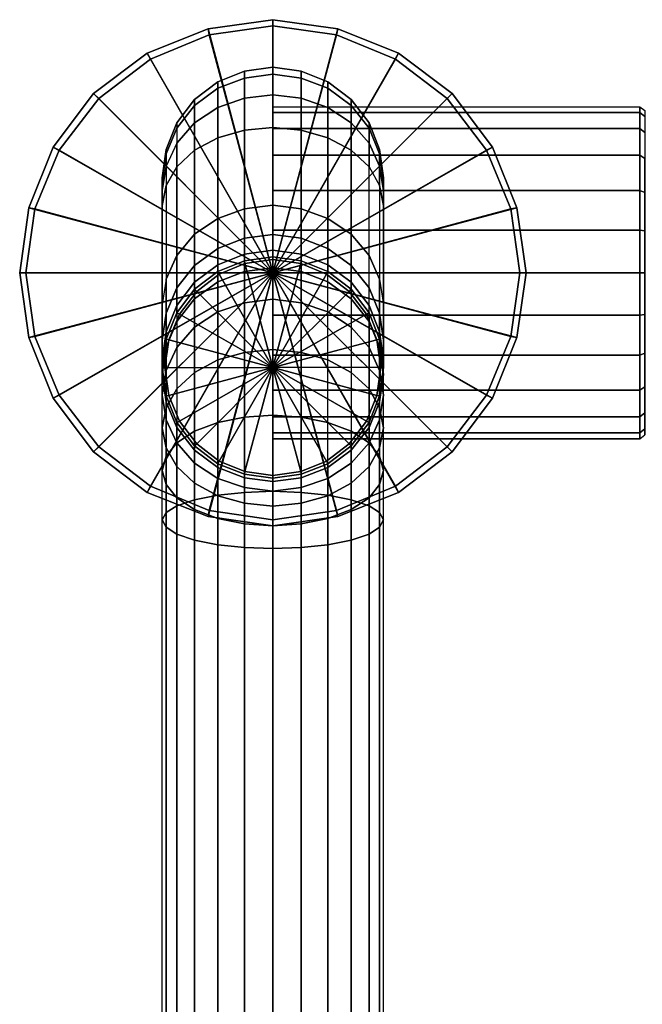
# Model space of a CAD drawing. Extents: x -6931 to -6797, y 14345 to 14594.
# Tile 2 of 3: x -6931 to -6852, y 14469 to 14594. Entities that reach past the tile are written whole.
import ezdxf

# ---------------------------------------------------------------- set-up
doc = ezdxf.new("R2010")
doc.units = 0
doc.header["$LTSCALE"] = 3
doc.layers.get('0').update_dxf_attribs({"linetype": 'CONTINUOUS'})
doc.layers.add('72IMOSXD01_IM_CONNECTOR', color=9, linetype='CONTINUOUS')

# ---------------------------------------------------------------- blocks, each defined once
blk = doc.blocks.new('axor_39852')
at = {"color": 252}
mesh = blk.add_polyface(dxfattribs=at)
corners = [(0, 0), (-8.192, 30.848), (0, 32), (-15.872, 27.776), (-22.656, 22.656), (-8.192, 30.848, 9.4), (0, 32, 9.4), (-15.872, 27.776, 9.4), (-22.656, 22.656, 9.4), (-27.776, 15.872), (-27.776, 15.872, 9.4), (-30.848, 8.192), (-30.848, 8.192, 9.4), (-8.064, 30.08, 10), (0, 31.232, 10), (-15.488, 27.008, 10), (-22.016, 22.016, 10), (-27.008, 15.488, 10), (0, 0, 10), (-12.152, 13.395, 94.3954), (-12.152, 16.406, 90.472), (-13.496, 13.496, 88.792), (-13.496, 11.02, 92.0196), (-9.912, 15.494, 96.4941), (-9.912, 18.976, 91.956), (-6.944, 17.078, 98.078), (-6.944, 20.916, 93.076), (-3.584, 18.028, 99.0284), (-3.584, 22.08, 93.748), (-14, 12, 81), (-14, 12, 10), (-13.496, 15.584, 10), (-13.496, 15.584, 81), (-12.152, 18.944, 10), (-12.152, 18.944, 81), (-9.912, 21.912, 10), (-9.912, 21.912, 81), (-6.944, 24.152, 81), (-6.944, 24.152, 10), (-3.584, 25.496, 81), (-3.584, 25.496, 10), (-14, 11.591, 84.1058), (-13.496, 15.053, 85.0334), (-12.152, 18.298, 85.9031), (-9.912, 21.165, 86.6712), (-6.944, 23.329, 87.251), (-3.584, 24.627, 87.5988), (-14, 10.392, 87), (-3.584, 8.072, 113.58), (-6.944, 6.866, 112.986)]
mesh.append_faces([[corners[k] for k in face] for face in [(0, 0, 1, 2), (0, 0, 3, 1), (0, 0, 4, 3), (2, 1, 5, 6), (1, 3, 7, 5), (3, 4, 8, 7), (4, 9, 10, 8), (9, 11, 12, 10), (6, 5, 13, 14), (5, 7, 15, 13), (7, 8, 16, 15), (8, 10, 17, 16), (14, 13, 18), (13, 15, 18), (15, 16, 18), (16, 17, 18), (19, 20, 21, 22), (23, 24, 20, 19), (25, 26, 24, 23), (27, 28, 26, 25), (29, 30, 31, 32), (32, 31, 33, 34), (34, 33, 35, 36), (37, 38, 35, 36), (39, 40, 38, 37), (41, 29, 32, 42), (42, 32, 34, 43), (44, 36, 34, 43), (45, 37, 36, 44), (46, 39, 37, 45), (47, 41, 42, 21), (21, 42, 43, 20), (24, 44, 43, 20), (26, 45, 44, 24), (28, 46, 45, 26), (48, 27, 25, 49)]])
mesh = blk.add_polyface(dxfattribs=at)
corners = [(0, 0), (8.192, 30.848), (0, 32), (15.872, 27.776), (22.656, 22.656), (8.192, 30.848, 9.4), (0, 32, 9.4), (8.064, 30.08, 10), (0, 31.232, 10), (0, 0, 10), (15.488, 27.008, 10), (0, 18.385, 99.3848), (0, 22.517, 94), (-3.584, 22.08, 93.748), (-3.584, 18.028, 99.0284), (0, 17.396, 100.323), (0, 21.033, 96.284), (0, 0, 81), (0, 23.751, 91.5771), (0, 25.431, 86.4079), (0, 26, 81.0024), (0, 25.432, 75.5968), (0, 23.753, 70.4273), (0, 21.036, 65.7199), (0, 17.4, 61.6803), (0, 13.003, 58.4849), (0, 26, 81), (0, 26, 10), (-3.584, 25.496, 10), (-3.584, 25.496, 81), (0, 25.114, 87.7293), (-3.584, 24.627, 87.5988), (0, 8.524, 113.803), (-3.584, 8.072, 113.58), (9.912, 21.912, 81), (9.912, 21.912, 10), (6.944, 24.152, 10), (6.944, 24.152, 81), (3.584, 25.496, 10), (3.584, 25.496, 81), (9.912, 4.857, 111.996), (9.912, 15.494, 96.4941), (6.944, 17.078, 98.078), (6.944, 6.866, 112.986), (3.584, 18.028, 99.0284), (3.584, 8.072, 113.58), (9.912, 21.165, 86.6712), (6.944, 23.329, 87.251), (3.584, 24.627, 87.5988), (9.912, 18.976, 91.956), (6.944, 20.916, 93.076), (3.584, 22.08, 93.748)]
mesh.append_faces([[corners[k] for k in face] for face in [(0, 0, 1, 2), (0, 0, 3, 1), (0, 0, 4, 3), (2, 1, 5, 6), (6, 5, 7, 8), (8, 7, 9), (7, 10, 9), (11, 12, 13, 14), (15, 16, 17), (16, 18, 17), (18, 19, 17), (19, 20, 17), (20, 21, 17), (21, 22, 17), (22, 23, 17), (23, 24, 17), (24, 25, 17), (26, 27, 28, 29), (30, 26, 29, 31), (12, 30, 31, 13), (32, 11, 14, 33), (34, 35, 36, 37), (37, 36, 38, 39), (39, 38, 27, 26), (40, 41, 42, 43), (43, 42, 44, 45), (45, 44, 11, 32), (46, 34, 37, 47), (47, 37, 39, 48), (48, 39, 26, 30), (49, 46, 47, 50), (50, 47, 48, 51), (51, 48, 30, 12), (41, 49, 50, 42), (42, 50, 51, 44), (44, 51, 12, 11)]])
mesh = blk.add_polyface(dxfattribs=at)
corners = [(0, 0), (32, 0), (30.848, -8.192), (30.08, -8.064, 10), (31.232, 0, 10), (0, 0, 10), (27.776, 15.872), (22.656, 22.656), (30.848, 8.192), (8.192, 30.848), (15.872, 27.776), (15.872, 27.776, 9.4), (8.192, 30.848, 9.4), (22.656, 22.656, 9.4), (15.488, 27.008, 10), (8.064, 30.08, 10), (22.016, 22.016, 10), (27.008, 15.488, 10), (30.08, 8.064, 10), (14, 12, 81), (14, -12, 10), (14, 12, 10), (14, 11.591, 84.1058), (14, 10.392, 87), (14, 8.485, 89.4853), (13.496, 15.584, 10), (13.496, 15.584, 81), (12.152, 18.944, 10), (12.152, 18.944, 81), (9.912, 21.912, 10), (9.912, 21.912, 81), (12.152, -5.056, 135), (12.152, -4.141, 127.208), (9.912, -1.202, 127.627), (9.912, -2.088, 135), (14, -4.034, 107.615), (13.496, 11.02, 92.0196), (13.496, -0.819, 109.199), (12.152, 2.195, 110.684), (12.152, 13.395, 94.3954), (9.912, 15.494, 96.4941), (9.912, 4.857, 111.996), (12.152, -1.909, 118.976), (9.912, 0.928, 119.848), (13.496, -5.121, 117.988), (13.496, 15.053, 85.0334), (12.152, 18.298, 85.9031), (9.912, 21.165, 86.6712), (13.496, 13.496, 88.792), (12.152, 16.406, 90.472), (9.912, 18.976, 91.956)]
mesh.append_faces([[corners[k] for k in face] for face in [(0, 0, 1, 2), (3, 4, 5), (0, 0, 6, 7), (0, 0, 8, 6), (0, 0, 1, 8), (9, 10, 11, 12), (10, 7, 13, 11), (12, 11, 14, 15), (11, 13, 16, 14), (14, 16, 5), (16, 17, 5), (17, 18, 5), (18, 4, 5), (19, 20, 20, 21), (22, 20, 20, 19), (23, 20, 20, 22), (24, 20, 20, 23), (19, 21, 25, 26), (26, 25, 27, 28), (28, 27, 29, 30), (31, 32, 33, 34), (35, 24, 36, 37), (38, 39, 36, 37), (38, 39, 40, 41), (32, 42, 43, 33), (42, 38, 37, 44), (42, 38, 41, 43), (22, 19, 26, 45), (45, 26, 28, 46), (46, 28, 30, 47), (23, 22, 45, 48), (48, 45, 46, 49), (49, 46, 47, 50), (24, 23, 48, 36), (36, 48, 49, 39), (39, 49, 50, 40)]])
mesh = blk.add_polyface(dxfattribs=at)
corners = [(0, 0), (-27.776, 15.872), (-22.656, 22.656), (-30.848, 8.192), (-32, 0), (-32, 0, 9.4), (-30.848, 8.192, 9.4), (-27.776, 15.872, 9.4), (-30.08, 8.064, 10), (-27.008, 15.488, 10), (-31.232, 0, 10), (0, 0, 10), (-3.584, 1.496, 144.7), (-6.944, 0.152, 144.7), (-6.776, -0.184, 145), (-3.528, 1.16, 145), (-9.912, -2.088, 144.7), (-9.632, -2.368, 145), (0, 2, 145.3), (-3.584, 1.496, 145.3), (-3.584, 1.496, 257), (0, 2, 257), (-6.944, 0.152, 145.3), (-6.944, 0.152, 257), (-9.912, -2.088, 145.3), (-9.912, -2.088, 257), (0, 0.637, 267.353), (-3.584, 0.15, 267.222), (-6.944, -1.148, 266.874), (-14, 8.485, 89.4853), (-14, 10.392, 87), (-13.496, 13.496, 88.792), (-13.496, 11.02, 92.0196), (-6.944, 0.152, 135), (-6.944, 1.015, 127.944), (-9.912, -1.202, 127.627), (-9.912, -2.088, 135), (-3.584, 1.496, 135), (-3.584, 2.346, 128.134), (-6.944, 3.069, 120.507), (-9.912, 0.928, 119.848), (-3.584, 4.353, 120.902), (-9.912, 4.857, 111.996), (-12.152, 2.195, 110.684), (-12.152, -1.909, 118.976), (-6.944, 6.866, 112.986), (-3.584, 8.072, 113.58), (-14, -4.034, 107.615), (-13.496, -0.819, 109.199), (-12.152, 13.395, 94.3954), (-9.912, 15.494, 96.4941), (-6.944, 17.078, 98.078), (-14, 12, 81), (-14, -12, 10), (-14, 12, 10), (-14, 11.591, 84.1058)]
mesh.append_faces([[corners[k] for k in face] for face in [(0, 0, 1, 2), (0, 0, 3, 1), (0, 0, 4, 3), (3, 4, 5, 6), (7, 6, 8, 9), (6, 5, 10, 8), (9, 8, 11), (8, 10, 11), (12, 13, 14, 15), (13, 16, 17, 14), (18, 19, 20, 21), (19, 22, 23, 20), (22, 24, 25, 23), (15, 14, 22, 19), (14, 17, 24, 22), (26, 21, 20, 27), (27, 20, 23, 28), (29, 30, 31, 32), (33, 34, 35, 36), (37, 38, 34, 33), (34, 39, 40, 35), (38, 41, 39, 34), (40, 42, 43, 44), (39, 45, 42, 40), (41, 46, 45, 39), (47, 29, 32, 48), (43, 49, 32, 48), (42, 50, 49, 43), (45, 51, 50, 42), (13, 33, 36, 16), (12, 37, 33, 13), (52, 53, 53, 54), (55, 53, 53, 52), (30, 53, 53, 55), (29, 53, 53, 30)]])
mesh = blk.add_polyface(dxfattribs=at)
corners = [(0, 0, 60), (0, -5.376, 60.756), (46.4, -5.376, 60.756), (46.4, 0, 60), (47, -5.292, 61.26), (47, 0, 60.504), (47, 0, 81), (0, 0, 102), (0, -5.376, 101.244), (46.4, -5.376, 101.244), (46.4, 0, 102), (47, -5.292, 100.74), (47, 0, 101.496), (46.4, 5.376, 60.756), (0, 5.376, 60.756), (46.4, 10.416, 62.772), (0, 10.416, 62.772), (46.4, 14.868, 66.132), (0, 14.868, 66.132), (46.4, 18.228, 70.584), (0, 18.228, 70.584), (46.4, 20.244, 75.624), (0, 20.244, 75.624), (0, 21, 81), (46.4, 21, 81), (47, 5.292, 61.26), (47, 10.164, 63.276), (47, 14.448, 66.552), (47, 17.724, 70.836), (47, 19.74, 75.708), (47, 20.496, 81), (0, 5.376, 101.244), (46.4, 5.376, 101.244), (0, 10.416, 99.228), (46.4, 10.416, 99.228), (0, 14.868, 95.868), (46.4, 14.868, 95.868), (0, 18.228, 91.416), (46.4, 18.228, 91.416), (0, 20.244, 86.376), (46.4, 20.244, 86.376), (47, 5.292, 100.74), (47, 10.164, 98.724), (47, 14.448, 95.448), (47, 17.724, 91.164), (47, 19.74, 86.292), (22.656, 22.656), (27.776, 15.872), (27.776, 15.872, 9.4), (22.656, 22.656, 9.4), (30.848, 8.192), (30.848, 8.192, 9.4), (32, 0), (32, 0, 9.4), (27.008, 15.488, 10), (22.016, 22.016, 10), (30.08, 8.064, 10), (31.232, 0, 10)]
mesh.append_faces([[corners[k] for k in face] for face in [(0, 1, 2, 3), (3, 2, 4, 5), (5, 4, 6), (7, 8, 9, 10), (10, 9, 11, 12), (12, 11, 6), (3, 13, 14, 0), (13, 15, 16, 14), (15, 17, 18, 16), (17, 19, 20, 18), (19, 21, 22, 20), (22, 23, 24, 21), (5, 25, 13, 3), (25, 26, 15, 13), (26, 27, 17, 15), (17, 19, 28, 27), (19, 21, 29, 28), (21, 24, 30, 29), (7, 31, 32, 10), (31, 33, 34, 32), (33, 35, 36, 34), (35, 37, 38, 36), (37, 39, 40, 38), (39, 23, 24, 40), (10, 32, 41, 12), (32, 34, 42, 41), (34, 36, 43, 42), (36, 38, 44, 43), (38, 40, 45, 44), (40, 24, 30, 45), (46, 47, 48, 49), (47, 50, 51, 48), (50, 52, 53, 51), (49, 48, 54, 55), (48, 51, 56, 54), (51, 53, 57, 56)]])
mesh = blk.add_polyface(dxfattribs=at)
corners = [(0, 2, 144.7), (-3.584, 1.496, 144.7), (-3.528, 1.16, 145), (0, 1.664, 145), (-3.584, 1.496, 145.3), (0, 2, 145.3), (0, -2.719, 106.857), (0, 2.716, 106.858), (0, 0, 81), (0, 8.033, 105.728), (0, 12.999, 103.517), (0, 17.396, 100.323), (0, 13.003, 58.4849), (0, 8.038, 56.2736), (0, 2.721, 55.1428), (0, -2.714, 55.142), (0, 2, 135), (0, 2.844, 128.205), (-3.584, 2.346, 128.134), (-3.584, 1.496, 135), (0, 4.835, 121.05), (-3.584, 4.353, 120.902), (0, 8.524, 113.803), (-3.584, 8.072, 113.58), (0, 2, 257), (3.584, 1.496, 257), (3.584, 1.496, 145.3), (6.944, 0.152, 257), (6.944, 0.152, 145.3), (9.912, -2.088, 145.3), (9.912, -2.088, 257), (3.528, 1.16, 145), (6.776, -0.184, 145), (9.632, -2.368, 145), (3.584, 1.496, 144.7), (6.944, 0.152, 144.7), (9.912, -2.088, 144.7), (9.912, -2.088, 135), (9.912, -1.202, 127.627), (6.944, 1.015, 127.944), (6.944, 0.152, 135), (3.584, 2.346, 128.134), (3.584, 1.496, 135), (9.912, 0.928, 119.848), (6.944, 3.069, 120.507), (3.584, 4.353, 120.902), (9.912, 4.857, 111.996), (6.944, 6.866, 112.986), (3.584, 8.072, 113.58), (3.584, 0.15, 267.222), (0, 0.637, 267.353), (6.944, -1.148, 266.874)]
mesh.append_faces([[corners[k] for k in face] for face in [(0, 1, 2, 3), (3, 2, 4, 5), (6, 7, 8), (7, 9, 8), (9, 10, 8), (10, 11, 8), (12, 13, 8), (13, 14, 8), (14, 15, 8), (16, 17, 18, 19), (17, 20, 21, 18), (20, 22, 23, 21), (0, 16, 19, 1), (24, 25, 26, 5), (25, 27, 28, 26), (28, 29, 30, 27), (5, 26, 31, 3), (26, 28, 32, 31), (32, 33, 29, 28), (3, 31, 34, 0), (31, 32, 35, 34), (32, 33, 36, 35), (37, 38, 39, 40), (40, 39, 41, 42), (42, 41, 17, 16), (36, 37, 40, 35), (35, 40, 42, 34), (34, 42, 16, 0), (38, 43, 44, 39), (39, 44, 45, 41), (41, 45, 20, 17), (43, 46, 47, 44), (44, 47, 48, 45), (45, 48, 22, 20), (49, 25, 24, 50), (51, 27, 25, 49)]])
mesh = blk.add_polyface(dxfattribs=at)
corners = [(0, 0), (-30.848, -8.192), (-27.776, -15.872), (-32, 0), (-30.848, -8.192, 9.4), (-27.776, -15.872, 9.4), (-32, 0, 9.4), (-30.08, -8.064, 10), (-27.008, -15.488, 10), (-31.232, 0, 10), (-22.016, -22.016, 10), (0, 0, 10), (-13.496, -8.416, 144.7), (-14, -12, 144.7), (-13.664, -12, 145), (-13.16, -8.472, 145), (-13.496, -15.584, 144.7), (-13.16, -15.528, 145), (-12.152, -5.056, 257), (-13.496, -8.416, 257), (-13.496, -8.416, 145.3), (-12.152, -5.056, 145.3), (-14, -12, 257), (-14, -12, 145.3), (-12.152, -18.944, 257), (-13.496, -15.584, 257), (-13.496, -15.584, 145.3), (-12.152, -18.944, 145.3), (-13.496, -16.348, 262.802), (-12.152, -19.593, 261.932), (-14, -12.886, 263.729), (-13.496, -9.424, 264.657), (-12.152, -6.179, 265.527), (-14, -19.615, 275.385), (-14, -15.483, 270), (-13.496, -18.587, 268.208), (-13.496, -22.149, 272.85), (-13.496, -12.38, 271.792), (-13.496, -17.081, 277.919), (-13.496, -8.416, 135), (-13.496, -7.467, 126.733), (-14, -11.015, 126.226), (-14, -12, 135), (-13.496, -5.121, 117.988), (-14, -8.547, 116.935), (-13.496, -0.819, 109.199), (-14, -4.034, 107.615), (-13.496, -15.584, 10), (-14, -12, 10), (-14, 8.485, 89.4853)]
mesh.append_faces([[corners[k] for k in face] for face in [(0, 0, 1, 2), (0, 0, 3, 1), (2, 1, 4, 5), (1, 3, 6, 4), (5, 4, 7, 8), (4, 6, 9, 7), (10, 8, 11), (8, 7, 11), (7, 9, 11), (12, 13, 14, 15), (16, 13, 14, 17), (18, 19, 20, 21), (19, 22, 23, 20), (20, 23, 14, 15), (24, 25, 26, 27), (25, 22, 23, 26), (26, 23, 14, 17), (28, 25, 24, 29), (30, 22, 25, 28), (31, 19, 18, 32), (30, 22, 19, 31), (33, 34, 35, 36), (33, 34, 37, 38), (34, 30, 28, 35), (34, 30, 31, 37), (39, 40, 41, 42), (40, 43, 44, 41), (43, 45, 46, 44), (12, 39, 42, 13), (16, 47, 48, 42), (16, 42, 42, 13), (46, 48, 48, 49), (44, 48, 48, 46), (41, 48, 48, 44), (42, 48, 48, 41)]])
mesh = blk.add_polyface(dxfattribs=at)
corners = [(0, -5.376, 60.756), (0, -10.416, 62.772), (46.4, -10.416, 62.772), (46.4, -5.376, 60.756), (0, -14.868, 66.132), (46.4, -14.868, 66.132), (0, -18.228, 70.584), (46.4, -18.228, 70.584), (47, -10.164, 63.276), (47, -5.292, 61.26), (47, -14.448, 66.552), (47, -17.724, 70.836), (47, 0, 81), (47, -19.74, 75.708), (47, -20.496, 81), (0, -5.376, 101.244), (0, -10.416, 99.228), (46.4, -10.416, 99.228), (46.4, -5.376, 101.244), (0, -14.868, 95.868), (46.4, -14.868, 95.868), (0, -18.228, 91.416), (46.4, -18.228, 91.416), (47, -10.164, 98.724), (47, -5.292, 100.74), (47, -14.448, 95.448), (47, -17.724, 91.164), (0, 0), (30.848, -8.192), (27.776, -15.872), (30.848, -8.192, 9.4), (27.776, -15.872, 9.4), (32, 0), (32, 0, 9.4), (30.08, -8.064, 10), (27.008, -15.488, 10), (31.232, 0, 10), (22.016, -22.016, 10), (0, 0, 10), (14, -4.034, 107.615), (14, -12, 10), (14, 8.485, 89.4853), (14, -8.547, 116.935), (14, -11.015, 126.226), (14, -12, 135), (13.496, -15.584, 144.7), (14, -12, 144.7), (14, -19.615, 275.385), (14, -15.483, 270), (13.496, -18.587, 268.208), (13.496, -22.149, 272.85), (13.496, -12.38, 271.792), (13.496, -17.081, 277.919), (14, -12.886, 263.729), (14, -12, 257), (13.496, -15.584, 257), (13.496, -16.348, 262.802), (13.496, -8.416, 257), (13.496, -9.424, 264.657)]
mesh.append_faces([[corners[k] for k in face] for face in [(0, 1, 2, 3), (1, 4, 5, 2), (4, 6, 7, 5), (3, 2, 8, 9), (2, 5, 10, 8), (5, 7, 11, 10), (12, 9, 8, 12), (12, 8, 10, 12), (12, 10, 11, 12), (12, 11, 13, 12), (12, 13, 14, 12), (15, 16, 17, 18), (16, 19, 20, 17), (19, 21, 22, 20), (18, 17, 23, 24), (17, 20, 25, 23), (20, 22, 26, 25), (12, 24, 23, 12), (27, 27, 28, 29), (29, 28, 30, 31), (28, 32, 33, 30), (31, 30, 34, 35), (30, 33, 36, 34), (37, 35, 38), (35, 34, 38), (39, 40, 40, 41), (42, 40, 40, 39), (43, 40, 40, 42), (44, 40, 40, 43), (45, 44, 44, 46), (47, 48, 49, 50), (47, 48, 51, 52), (53, 54, 55, 56), (53, 54, 57, 58), (48, 53, 56, 49), (48, 53, 58, 51)]])
mesh = blk.add_polyface(dxfattribs=at)
corners = [(0, 0), (-22.656, -22.656), (-15.872, -27.776), (-27.776, -15.872), (-15.488, -27.008, 10), (-22.016, -22.016, 10), (0, 0, 10), (-9.912, -2.088, 144.7), (-12.152, -5.056, 144.7), (-11.816, -5.224, 145), (-9.632, -2.368, 145), (-13.496, -8.416, 144.7), (-13.16, -8.472, 145), (0, -12, 145), (-13.664, -12, 145), (-12.152, -18.944, 144.7), (-13.496, -15.584, 144.7), (-13.16, -15.528, 145), (-11.816, -18.776, 145), (-9.912, -2.088, 145.3), (-12.152, -5.056, 145.3), (-12.152, -5.056, 257), (-9.912, -2.088, 257), (-13.496, -8.416, 145.3), (-12.152, -18.944, 145.3), (-13.496, -15.584, 145.3), (-9.912, -12.606, 282.394), (-9.912, -20.044, 288.101), (-6.944, -18.924, 290.041), (-6.944, -11.022, 283.978), (-12.152, -14.705, 280.295), (-12.152, -21.528, 285.53), (-6.944, -1.148, 266.874), (-6.944, 0.152, 257), (-9.912, -3.312, 266.295), (-12.152, -6.179, 265.527), (-6.944, -4.959, 276.076), (-9.912, -6.899, 274.956), (-12.152, -9.47, 273.472), (-13.496, -17.081, 277.919), (-13.496, -12.38, 271.792), (-13.496, -9.424, 264.657), (-12.152, -5.056, 135), (-12.152, -4.141, 127.208), (-13.496, -7.467, 126.733), (-13.496, -8.416, 135), (-9.912, -2.088, 135), (-9.912, -1.202, 127.627), (-12.152, -1.909, 118.976), (-13.496, -5.121, 117.988), (-9.912, 0.928, 119.848), (-12.152, 2.195, 110.684), (-13.496, -0.819, 109.199), (-12.152, -18.944, 10), (-13.496, -15.584, 10)]
mesh.append_faces([[corners[k] for k in face] for face in [(0, 0, 1, 2), (0, 0, 3, 1), (4, 5, 6), (7, 8, 9, 10), (8, 11, 12, 9), (13, 9, 12, 13), (13, 12, 14, 13), (15, 16, 17, 18), (13, 18, 17, 13), (13, 17, 14, 13), (19, 20, 21, 22), (10, 9, 20, 19), (20, 23, 12, 9), (13, 9, 12, 13), (13, 12, 14, 13), (24, 25, 17, 18), (13, 18, 17, 13), (13, 17, 14, 13), (26, 27, 28, 29), (30, 31, 27, 26), (32, 33, 22, 34), (34, 22, 21, 35), (29, 36, 37, 26), (26, 37, 38, 30), (39, 40, 38, 30), (36, 32, 34, 37), (37, 34, 35, 38), (40, 41, 35, 38), (42, 43, 44, 45), (46, 47, 43, 42), (43, 48, 49, 44), (47, 50, 48, 43), (48, 51, 52, 49), (8, 42, 45, 11), (7, 46, 42, 8), (15, 53, 54, 16)]])
mesh = blk.add_polyface(dxfattribs=at)
corners = [(0, 1.664, 145), (-3.528, 1.16, 145), (0, -12, 145), (-6.776, -0.184, 145), (-9.632, -2.368, 145), (-11.816, -5.224, 145), (0, -9.716, 285.284), (0, -3.359, 277), (-3.584, -3.795, 276.748), (-3.584, -10.072, 284.928), (-6.944, -4.959, 276.076), (-6.944, -11.022, 283.978), (0, 0.637, 267.353), (-3.584, 0.15, 267.222), (-6.944, -1.148, 266.874), (0, -17.398, 100.321), (0, -13.001, 103.516), (0, 0, 81), (0, -8.035, 105.727), (0, -2.719, 106.857), (0, -2.714, 55.142), (0, -8.031, 56.2713), (0, -12.997, 58.4813), (0, -17.394, 61.6754), (3.528, 1.16, 145), (6.776, -0.184, 145), (9.632, -2.368, 145), (11.816, -5.224, 145), (13.16, -8.472, 145), (13.664, -12, 145), (3.584, -10.072, 284.928), (3.584, -3.795, 276.748), (6.944, -11.022, 283.978), (6.944, -4.959, 276.076), (9.912, -6.899, 274.956), (9.912, -12.606, 282.394), (6.944, -1.148, 266.874), (6.944, 0.152, 257), (9.912, -2.088, 257), (9.912, -3.312, 266.295), (3.584, 0.15, 267.222)]
mesh.append_faces([[corners[k] for k in face] for face in [(0, 1, 2), (2, 1, 3, 2), (2, 3, 4, 2), (2, 4, 5, 2), (0, 1, 2), (2, 1, 3, 2), (2, 3, 4, 2), (2, 4, 5, 2), (6, 7, 8, 9), (9, 8, 10, 11), (7, 12, 13, 8), (8, 13, 14, 10), (15, 16, 17), (16, 18, 17), (18, 19, 17), (20, 21, 17), (21, 22, 17), (22, 23, 17), (2, 24, 0), (2, 25, 24, 2), (2, 26, 25, 2), (2, 26, 27, 2), (2, 27, 28, 2), (2, 24, 0), (2, 25, 24, 2), (2, 26, 25, 2), (2, 26, 27, 2), (2, 27, 28, 2), (2, 28, 29, 2), (30, 31, 7, 6), (32, 33, 31, 30), (32, 33, 34, 35), (36, 37, 38, 39), (31, 40, 12, 7), (33, 36, 40, 31), (33, 36, 39, 34)]])
mesh = blk.add_polyface(dxfattribs=at)
corners = [(-15.872, -27.776), (-22.656, -22.656), (-22.656, -22.656, 9.4), (-15.872, -27.776, 9.4), (-27.776, -15.872), (-27.776, -15.872, 9.4), (-8.192, -30.848, 9.4), (-15.488, -27.008, 10), (-8.064, -30.08, 10), (-22.016, -22.016, 10), (-27.008, -15.488, 10), (0, 0, 10), (-6.944, -24.152, 144.7), (-9.912, -21.912, 144.7), (-9.632, -21.632, 145), (-6.776, -23.816, 145), (-12.152, -18.944, 144.7), (-11.816, -18.776, 145), (-3.584, -25.496, 257), (-6.944, -24.152, 257), (-6.944, -24.152, 145.3), (-3.584, -25.496, 145.3), (-9.912, -21.912, 257), (-9.912, -21.912, 145.3), (-12.152, -18.944, 257), (-12.152, -18.944, 145.3), (-13.496, -26.792, 276.413), (-13.496, -32.198, 278.652), (-14, -31.271, 282.114), (-14, -25, 279.517), (-6.944, -18.924, 290.041), (-6.944, -28.126, 293.852), (-3.584, -27.778, 295.15), (-3.584, -18.252, 291.205), (-9.912, -20.044, 288.101), (-9.912, -28.705, 291.688), (-12.152, -21.528, 285.53), (-12.152, -29.473, 288.821), (-13.496, -30.343, 285.576), (-13.496, -23.208, 282.62), (-6.944, -28.208, 266.792), (-6.944, -31.076, 268.993), (-9.912, -29.956, 270.933), (-9.912, -26.624, 268.376), (-12.152, -28.472, 273.503), (-12.152, -24.525, 270.475), (-13.496, -22.149, 272.85), (-14, -19.615, 275.385), (-12.152, -14.705, 280.295), (-13.496, -17.081, 277.919), (-9.912, -22.46, 261.164), (-6.944, -24.624, 260.584), (-12.152, -19.593, 261.932), (-9.912, -24.067, 265.044), (-6.944, -26.007, 263.924), (-12.152, -21.497, 266.528), (-13.496, -18.587, 268.208), (-13.496, -16.348, 262.802), (-9.912, -21.912, 10), (-12.152, -18.944, 10), (-6.944, -24.152, 10)]
mesh.append_faces([[corners[k] for k in face] for face in [(0, 1, 2, 3), (1, 4, 5, 2), (6, 3, 7, 8), (3, 2, 9, 7), (2, 5, 10, 9), (8, 7, 11), (12, 13, 14, 15), (13, 16, 17, 14), (18, 19, 20, 21), (19, 22, 23, 20), (22, 24, 25, 23), (20, 23, 14, 15), (23, 25, 17, 14), (26, 27, 28, 29), (30, 31, 32, 33), (34, 35, 31, 30), (36, 37, 35, 34), (36, 37, 38, 39), (39, 38, 28, 29), (40, 41, 42, 43), (43, 42, 44, 45), (45, 44, 26, 46), (46, 26, 29, 47), (48, 36, 39, 49), (49, 39, 29, 47), (50, 22, 19, 51), (52, 24, 22, 50), (43, 53, 54, 40), (45, 55, 53, 43), (46, 56, 55, 45), (53, 50, 51, 54), (55, 52, 50, 53), (56, 57, 52, 55), (13, 58, 59, 16), (12, 60, 58, 13)]])
mesh = blk.add_polyface(dxfattribs=at)
corners = [(0, 0), (8.192, -30.848), (0, -32), (15.872, -27.776), (22.656, -22.656), (-8.192, -30.848), (-15.872, -27.776), (0, -12, 145), (-3.528, -25.16, 145), (-6.776, -23.816, 145), (-9.632, -21.632, 145), (-11.816, -18.776, 145), (-3.584, -10.072, 284.928), (-3.584, -18.252, 291.205), (0, -18, 291.641), (0, -9.716, 285.284), (-6.944, -11.022, 283.978), (-6.944, -18.924, 290.041), (0, -26, 81), (0, -25.432, 86.4055), (0, 0, 81), (0, -23.752, 91.5749), (0, -21.035, 96.282), (0, -17.398, 100.321), (0, -17.394, 61.6754), (0, -21.032, 65.7141), (0, -23.75, 70.4207), (0, -25.431, 75.5897), (13.16, -8.472, 145), (13.664, -12, 145), (3.528, -25.16, 145), (6.776, -23.816, 145), (9.632, -21.632, 145), (11.816, -18.776, 145), (13.16, -15.528, 145), (3.584, -18.252, 291.205), (3.584, -10.072, 284.928), (6.944, -18.924, 290.041), (6.944, -11.022, 283.978), (9.912, -12.606, 282.394), (9.912, -20.044, 288.101)]
mesh.append_faces([[corners[k] for k in face] for face in [(0, 0, 1, 2), (0, 0, 3, 1), (0, 0, 4, 3), (0, 0, 5, 2), (0, 0, 6, 5), (7, 8, 9, 7), (7, 9, 10, 7), (7, 10, 11, 7), (7, 8, 9, 7), (7, 9, 10, 7), (7, 10, 11, 7), (12, 13, 14, 15), (16, 17, 13, 12), (18, 19, 20), (19, 21, 20), (21, 22, 20), (22, 23, 20), (24, 25, 20), (25, 26, 20), (26, 27, 20), (27, 18, 20), (7, 28, 29, 7), (7, 30, 31, 7), (7, 31, 32, 7), (7, 32, 33, 7), (7, 33, 34, 7), (7, 34, 29, 7), (7, 30, 31, 7), (7, 31, 32, 7), (7, 32, 33, 7), (7, 33, 34, 7), (7, 34, 29, 7), (15, 14, 35, 36), (36, 35, 37, 38), (39, 40, 37, 38)]])
mesh = blk.add_polyface(dxfattribs=at)
corners = [(0, -31.232, 10), (8.064, -30.08, 10), (0, 0, 10), (-8.064, -30.08, 10), (0, -26, 144.7), (-3.584, -25.496, 144.7), (-3.528, -25.16, 145), (0, -25.664, 145), (-6.944, -24.152, 144.7), (-6.776, -23.816, 145), (0, -12, 145), (0, -26, 257), (-3.584, -25.496, 257), (-3.584, -25.496, 145.3), (0, -26, 145.3), (-6.944, -24.152, 145.3), (-3.584, -18.252, 291.205), (-3.584, -27.778, 295.15), (0, -27.647, 295.637), (0, -18, 291.641), (-3.584, -25.922, 260.236), (0, -26.409, 260.106), (-6.944, -24.624, 260.584), (-6.944, -24.152, 257), (-3.584, -29.158, 265.842), (-3.584, -27.171, 263.252), (0, -27.608, 263), (0, -29.515, 265.485), (-6.944, -28.208, 266.792), (-6.944, -26.007, 263.924), (-3.584, -25.496, 10), (-6.944, -24.152, 10), (0, -26, 10), (3.584, -25.496, 144.7), (3.584, -25.496, 10), (6.944, -24.152, 10), (6.944, -24.152, 144.7), (3.584, -25.496, 257), (3.584, -25.496, 145.3), (6.944, -24.152, 257), (6.944, -24.152, 145.3), (3.528, -25.16, 145), (6.776, -23.816, 145), (3.584, -27.778, 295.15), (3.584, -18.252, 291.205), (6.944, -28.126, 293.852), (6.944, -18.924, 290.041), (3.584, -29.158, 265.842), (3.584, -27.171, 263.252), (6.944, -28.208, 266.792), (6.944, -26.007, 263.924), (3.584, -25.922, 260.236), (6.944, -24.624, 260.584)]
mesh.append_faces([[corners[k] for k in face] for face in [(0, 1, 2), (0, 3, 2), (4, 5, 6, 7), (5, 8, 9, 6), (7, 6, 10), (11, 12, 13, 14), (14, 13, 6, 7), (13, 15, 9, 6), (7, 6, 10), (16, 17, 18, 19), (20, 12, 11, 21), (22, 23, 12, 20), (24, 25, 26, 27), (28, 29, 25, 24), (25, 20, 21, 26), (29, 22, 20, 25), (5, 30, 31, 8), (4, 32, 30, 5), (33, 34, 35, 36), (4, 32, 34, 33), (11, 37, 38, 14), (37, 39, 40, 38), (14, 38, 41, 7), (38, 40, 42, 41), (7, 41, 10), (4, 33, 41, 7), (33, 36, 42, 41), (7, 41, 10), (19, 18, 43, 44), (44, 43, 45, 46), (47, 48, 26, 27), (49, 50, 48, 47), (51, 37, 11, 21), (52, 39, 37, 51), (48, 51, 21, 26), (50, 52, 51, 48)]])
mesh = blk.add_polyface(dxfattribs=at)
corners = [(0, -18.228, 70.584), (0, -20.244, 75.624), (46.4, -20.244, 75.624), (46.4, -18.228, 70.584), (0, -21, 81), (46.4, -21, 81), (0, -18.228, 91.416), (0, -20.244, 86.376), (46.4, -20.244, 86.376), (46.4, -18.228, 91.416), (15.872, -27.776), (22.656, -22.656), (22.656, -22.656, 9.4), (15.872, -27.776, 9.4), (8.192, -30.848, 9.4), (15.488, -27.008, 10), (8.064, -30.08, 10), (22.016, -22.016, 10), (27.776, -15.872, 9.4), (27.008, -15.488, 10), (0, 0, 10), (9.912, -21.912, 144.7), (9.912, -21.912, 10), (12.152, -18.944, 10), (12.152, -18.944, 144.7), (6.944, -24.152, 144.7), (6.944, -24.152, 10), (6.944, -24.152, 257), (9.912, -21.912, 257), (9.912, -21.912, 145.3), (6.944, -24.152, 145.3), (12.152, -18.944, 257), (12.152, -18.944, 145.3), (9.632, -21.632, 145), (6.776, -23.816, 145), (11.816, -18.776, 145), (13.496, -26.792, 276.413), (13.496, -32.198, 278.652), (14, -31.271, 282.114), (14, -25, 279.517), (9.912, -20.044, 288.101), (9.912, -28.705, 291.688), (6.944, -28.126, 293.852), (6.944, -18.924, 290.041), (12.152, -29.473, 288.821), (12.152, -21.528, 285.53), (13.496, -30.343, 285.576), (13.496, -23.208, 282.62), (6.944, -28.208, 266.792), (6.944, -31.076, 268.993), (9.912, -29.956, 270.933), (9.912, -26.624, 268.376), (12.152, -28.472, 273.503), (12.152, -24.525, 270.475), (13.496, -22.149, 272.85), (14, -19.615, 275.385), (12.152, -14.705, 280.295), (13.496, -17.081, 277.919), (9.912, -24.067, 265.044), (6.944, -26.007, 263.924), (12.152, -21.497, 266.528), (13.496, -18.587, 268.208), (9.912, -22.46, 261.164), (6.944, -24.624, 260.584), (12.152, -19.593, 261.932), (13.496, -16.348, 262.802)]
mesh.append_faces([[corners[k] for k in face] for face in [(0, 1, 2, 3), (1, 4, 5, 2), (6, 7, 8, 9), (8, 5, 4, 7), (10, 11, 12, 13), (14, 13, 15, 16), (13, 12, 17, 15), (12, 18, 19, 17), (16, 15, 20), (21, 22, 23, 24), (25, 26, 22, 21), (27, 28, 29, 30), (28, 31, 32, 29), (30, 29, 33, 34), (29, 32, 35, 33), (25, 21, 33, 34), (21, 24, 35, 33), (36, 37, 38, 39), (40, 41, 42, 43), (40, 41, 44, 45), (45, 44, 46, 47), (47, 46, 38, 39), (48, 49, 50, 51), (51, 50, 52, 53), (53, 52, 36, 54), (54, 36, 39, 55), (56, 45, 47, 57), (57, 47, 39, 55), (51, 58, 59, 48), (53, 60, 58, 51), (54, 61, 60, 53), (62, 28, 27, 63), (64, 31, 28, 62), (58, 62, 63, 59), (60, 64, 62, 58), (61, 65, 64, 60)]])
mesh = blk.add_polyface(dxfattribs=at)
corners = [(0, 0), (27.776, -15.872), (22.656, -22.656), (15.488, -27.008, 10), (22.016, -22.016, 10), (0, 0, 10), (13.496, -15.584, 144.7), (13.496, -15.584, 10), (14, -12, 10), (14, -12, 135), (12.152, -18.944, 144.7), (12.152, -18.944, 10), (9.912, -2.088, 257), (12.152, -5.056, 257), (12.152, -5.056, 145.3), (9.912, -2.088, 145.3), (13.496, -8.416, 257), (13.496, -8.416, 145.3), (14, -12, 257), (14, -12, 145.3), (11.816, -5.224, 145), (9.632, -2.368, 145), (13.16, -8.472, 145), (13.664, -12, 145), (12.152, -18.944, 257), (13.496, -15.584, 257), (13.496, -15.584, 145.3), (12.152, -18.944, 145.3), (13.16, -15.528, 145), (11.816, -18.776, 145), (9.912, -2.088, 144.7), (12.152, -5.056, 144.7), (13.496, -8.416, 144.7), (14, -12, 144.7), (13.496, -8.416, 135), (13.496, -7.467, 126.733), (14, -11.015, 126.226), (12.152, -5.056, 135), (12.152, -4.141, 127.208), (9.912, -2.088, 135), (13.496, -5.121, 117.988), (14, -8.547, 116.935), (12.152, -1.909, 118.976), (13.496, -0.819, 109.199), (14, -4.034, 107.615), (9.912, -12.606, 282.394), (9.912, -20.044, 288.101), (12.152, -21.528, 285.53), (12.152, -14.705, 280.295), (12.152, -9.47, 273.472), (9.912, -6.899, 274.956), (13.496, -17.081, 277.919), (13.496, -12.38, 271.792), (13.496, -16.348, 262.802), (12.152, -19.593, 261.932), (12.152, -6.179, 265.527), (9.912, -3.312, 266.295), (13.496, -9.424, 264.657)]
mesh.append_faces([[corners[k] for k in face] for face in [(0, 0, 1, 2), (3, 4, 5), (6, 7, 8, 9), (10, 11, 7, 6), (12, 13, 14, 15), (13, 16, 17, 14), (16, 18, 19, 17), (15, 14, 20, 21), (14, 17, 22, 20), (17, 19, 23, 22), (24, 25, 26, 27), (25, 18, 19, 26), (27, 26, 28, 29), (26, 19, 23, 28), (30, 31, 20, 21), (31, 32, 22, 20), (32, 33, 23, 22), (10, 6, 28, 29), (6, 33, 23, 28), (34, 35, 36, 9), (37, 38, 35, 34), (32, 34, 9, 33), (31, 37, 34, 32), (31, 37, 39, 30), (35, 40, 41, 36), (38, 42, 40, 35), (40, 43, 44, 41), (45, 46, 47, 48), (48, 49, 50, 45), (51, 52, 49, 48), (53, 25, 24, 54), (55, 13, 12, 56), (57, 16, 13, 55), (49, 55, 56, 50), (52, 57, 55, 49)]])
mesh = blk.add_polyface(dxfattribs=at)
corners = [(78, -17, 194), (78, -21, 194), (78, -21, 222), (78, -17, 222), (78.3, -21, 223.2), (78.3, -17, 223.2), (78.8, -21, 223.7), (78.8, -17, 223.7), (80, -21, 224), (80, -17, 224), (101.7, -17, 223.2), (101.7, -21, 223.2), (102, -21, 222), (102, -17, 222), (101.2, -17, 223.7), (101.2, -21, 223.7), (100, -17, 224), (100, -21, 224), (78, -17.061, 184), (78.517, -21, 184.052), (78, -17.241, 176), (78.924, -21, 175.921), (78, -17.536, 168), (79.466, -21, 167.925), (78, -17.936, 160), (79.873, -21, 160.065), (78, -18.429, 152), (80.416, -21, 152.069), (78, -19, 144), (80.822, -21, 143.938), (78, -19.632, 136), (81.365, -21, 135.942), (78, -20.305, 128), (81.606, -21, 128.002), (78, -21, 120), (82, -21, 120), (100.461, -17.913, 184.12), (102, -20, 194), (78, -21, 81), (49.0455, -20.244, 75.6148), (81.4, -20.244, 75.624), (81.4, -21, 81), (49.9789, -18.228, 70.6036), (81.4, -18.228, 70.584), (82, -19.74, 75.708), (82, -20.496, 81), (82, -17.724, 70.836), (48, -21, 81), (78, -20.244, 86.376), (48, -20.244, 86.376), (78, -18.228, 91.416), (48, -18.228, 91.416), (46.4, -18.228, 70.584), (46.4, -20.244, 75.624), (47, -19.74, 75.708), (47, -17.724, 70.836), (46.4, -21, 81), (47, -20.496, 81), (46.4, -18.228, 91.416), (46.4, -20.244, 86.376), (47, -19.74, 86.292), (47, -17.724, 91.164), (22.656, -22.656), (27.776, -15.872), (27.776, -15.872, 9.4), (22.656, -22.656, 9.4)]
mesh.append_faces([[corners[k] for k in face] for face in [(0, 1, 2, 3), (3, 2, 4, 5), (5, 4, 6, 7), (7, 6, 8, 9), (10, 11, 12, 13), (14, 15, 11, 10), (16, 17, 15, 14), (9, 8, 17, 16), (0, 18, 19, 1), (18, 20, 21, 19), (20, 22, 23, 21), (22, 24, 25, 23), (24, 26, 27, 25), (26, 28, 29, 27), (28, 30, 31, 29), (30, 32, 33, 31), (32, 34, 35, 33), (19, 36, 37, 1), (1, 37, 12, 2), (2, 12, 11, 4), (4, 11, 15, 6), (6, 15, 17, 8), (38, 39, 40, 41), (39, 42, 43, 40), (41, 40, 44, 45), (40, 43, 46, 44), (45, 35, 35, 41), (34, 38, 41, 35), (39, 38, 38, 47), (48, 49, 47, 38), (50, 51, 49, 48), (52, 53, 54, 55), (53, 56, 57, 54), (58, 59, 60, 61), (59, 56, 57, 60), (62, 63, 64, 65)]])
mesh = blk.add_polyface(dxfattribs=at)
corners = [(0, -32), (8.192, -30.848), (8.192, -30.848, 9.4), (0, -32, 9.4), (15.872, -27.776), (15.872, -27.776, 9.4), (8.064, -30.08, 10), (0, -31.232, 10), (-8.192, -30.848), (-8.192, -30.848, 9.4), (-15.872, -27.776), (-15.872, -27.776, 9.4), (-8.064, -30.08, 10), (-13.496, -154.557, 323.216), (-13.496, -32.198, 278.652), (-12.152, -33.068, 275.407), (-12.152, -155.7062, 320.059), (-14, -153.3312, 326.584), (-14, -31.271, 282.114), (0, -148.5429, 339.74), (0, -27.647, 295.637), (-3.584, -27.778, 295.15), (-3.584, -148.7153, 339.266), (-6.944, -28.126, 293.852), (-6.944, -149.175, 338.003), (-9.912, -28.705, 291.688), (-9.912, -149.9411, 335.898), (-12.152, -29.473, 288.821), (-12.152, -150.9562, 333.109), (-13.496, -152.1054, 329.952), (-13.496, -30.343, 285.576), (0, -32, 267.392), (0, -34.894, 268.591), (-3.584, -34.764, 269.078), (-3.584, -31.748, 267.829), (-6.944, -34.416, 270.376), (-6.944, -31.076, 268.993), (-9.912, -33.836, 272.54), (-9.912, -29.956, 270.933), (-12.152, -28.472, 273.503), (-13.496, -26.792, 276.413), (0, -29.515, 265.485), (-3.584, -29.158, 265.842), (-6.944, -28.208, 266.792), (13.496, -154.557, 323.216), (13.496, -32.198, 278.652), (12.152, -33.068, 275.407), (12.152, -155.7062, 320.059), (14, -153.3312, 326.584), (14, -31.271, 282.114), (3.584, -148.7153, 339.266), (3.584, -27.778, 295.15), (6.944, -149.175, 338.003), (6.944, -28.126, 293.852), (9.912, -28.705, 291.688), (9.912, -149.9411, 335.898), (12.152, -150.9562, 333.109), (12.152, -29.473, 288.821), (13.496, -152.1054, 329.952), (13.496, -30.343, 285.576), (3.584, -34.764, 269.078), (3.584, -31.748, 267.829), (6.944, -34.416, 270.376), (6.944, -31.076, 268.993), (9.912, -33.836, 272.54), (9.912, -29.956, 270.933), (12.152, -28.472, 273.503), (13.496, -26.792, 276.413), (3.584, -29.158, 265.842), (6.944, -28.208, 266.792)]
mesh.append_faces([[corners[k] for k in face] for face in [(0, 1, 2, 3), (1, 4, 5, 2), (3, 2, 6, 7), (0, 8, 9, 3), (8, 10, 11, 9), (3, 9, 12, 7), (13, 14, 15, 16), (17, 18, 14, 13), (19, 20, 21, 22), (22, 21, 23, 24), (24, 23, 25, 26), (26, 25, 27, 28), (29, 30, 27, 28), (17, 18, 30, 29), (31, 32, 33, 34), (34, 33, 35, 36), (36, 35, 37, 38), (38, 37, 15, 39), (39, 15, 14, 40), (41, 31, 34, 42), (42, 34, 36, 43), (44, 45, 46, 47), (48, 49, 45, 44), (50, 51, 20, 19), (52, 53, 51, 50), (52, 53, 54, 55), (56, 57, 54, 55), (58, 59, 57, 56), (48, 49, 59, 58), (31, 32, 60, 61), (61, 60, 62, 63), (63, 62, 64, 65), (65, 64, 46, 66), (66, 46, 45, 67), (41, 31, 61, 68), (68, 61, 63, 69)]])
mesh = blk.add_polyface(dxfattribs=at)
corners = [(-3.584, -161.134, 314.609), (-3.584, -157.9471, 313.902), (0, -158.1195, 313.428), (0, -161.1779, 314.107), (-6.944, -161.0168, 315.948), (-6.944, -157.4875, 315.165), (-9.912, -160.8216, 318.179), (-9.912, -156.7213, 317.27), (-12.152, -160.5629, 321.136), (-12.152, -155.7062, 320.059), (-13.496, -160.2701, 324.483), (-13.496, -154.557, 323.216), (-14, -159.9577, 328.053), (-14, -153.3312, 326.584), (0, -158.7375, 342), (0, -148.5429, 339.74), (-3.584, -148.7153, 339.266), (-3.584, -158.7815, 341.498), (-6.944, -149.175, 338.003), (-6.944, -158.8986, 340.159), (-9.912, -149.9411, 335.898), (-9.912, -159.0938, 337.928), (-12.152, -150.9562, 333.109), (-12.152, -159.3525, 334.971), (-13.496, -159.6453, 331.624), (-13.496, -152.1054, 329.952), (-3.584, -164.3951, 314.466), (0, -164.3075, 313.97), (-6.944, -164.6284, 315.79), (-3.584, -34.764, 269.078), (0, -34.894, 268.591), (-6.944, -34.416, 270.376), (-9.912, -33.836, 272.54), (-12.152, -33.068, 275.407), (3.584, -157.9471, 313.902), (3.584, -34.764, 269.078), (6.944, -157.4875, 315.165), (6.944, -34.416, 270.376), (9.912, -156.7213, 317.27), (9.912, -33.836, 272.54), (12.152, -155.7062, 320.059), (12.152, -33.068, 275.407), (3.584, -161.134, 314.609), (6.944, -161.0168, 315.948), (9.912, -160.8216, 318.179), (12.152, -160.5629, 321.136), (13.496, -160.2701, 324.483), (13.496, -154.557, 323.216), (14, -159.9577, 328.053), (14, -153.3312, 326.584), (3.584, -158.7815, 341.498), (3.584, -148.7153, 339.266), (6.944, -158.8986, 340.159), (6.944, -149.175, 338.003), (9.912, -149.9411, 335.898), (9.912, -159.0938, 337.928), (12.152, -159.3525, 334.971), (12.152, -150.9562, 333.109), (13.496, -159.6453, 331.624), (13.496, -152.1054, 329.952), (3.584, -164.3951, 314.466), (6.944, -164.6284, 315.79)]
mesh.append_faces([[corners[k] for k in face] for face in [(0, 1, 2, 3), (4, 5, 1, 0), (6, 7, 5, 4), (8, 9, 7, 6), (10, 11, 9, 8), (12, 13, 11, 10), (14, 15, 16, 17), (17, 16, 18, 19), (19, 18, 20, 21), (21, 20, 22, 23), (24, 25, 22, 23), (12, 13, 25, 24), (26, 0, 3, 27), (28, 4, 0, 26), (1, 29, 30, 2), (5, 31, 29, 1), (7, 32, 31, 5), (9, 33, 32, 7), (34, 35, 30, 2), (36, 37, 35, 34), (38, 39, 37, 36), (40, 41, 39, 38), (42, 34, 2, 3), (43, 36, 34, 42), (44, 38, 36, 43), (45, 40, 38, 44), (46, 47, 40, 45), (48, 49, 47, 46), (50, 51, 15, 14), (52, 53, 51, 50), (52, 53, 54, 55), (56, 57, 54, 55), (58, 59, 57, 56), (48, 49, 59, 58), (60, 42, 3, 27), (61, 43, 42, 60)]])

msp = doc.modelspace()

# ---------------------------------------------------------------- block references
at = {"layer": '72IMOSXD01_IM_CONNECTOR'}
msp.add_blockref('axor_39852', (-6899.14, 14561.74, 800), dxfattribs=at)

doc.saveas('drawing.dxf')
